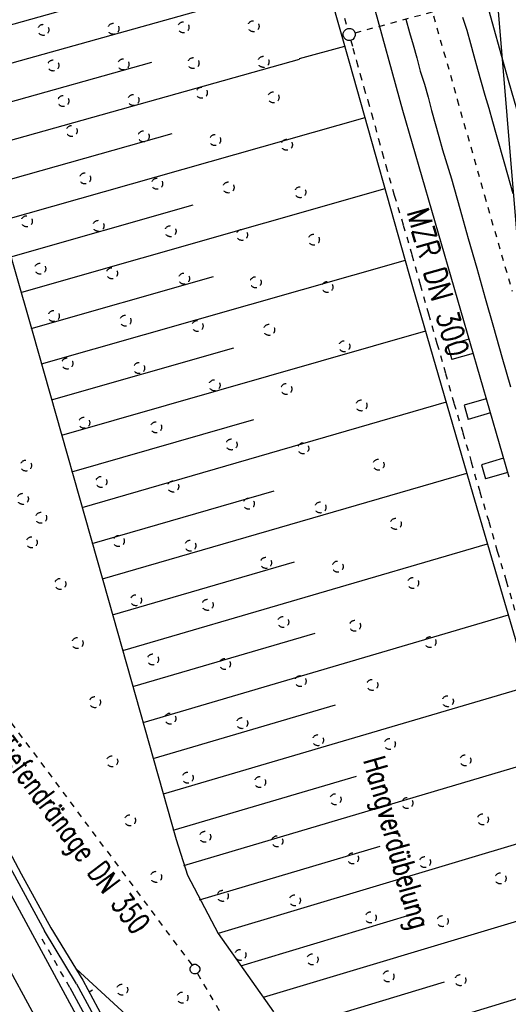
# Model space of a CAD drawing. Extents: x 447882 to 448688, y 437766 to 439043.
# Tile 84 of 121: x 448056 to 448096, y 438724 to 438804. Entities that reach past the tile are written whole.
import ezdxf

# ---------------------------------------------------------------- set-up
doc = ezdxf.new("R2010")
doc.units = 0
doc.header["$LTSCALE"] = 2
doc.header["$MEASUREMENT"] = 0
for name, pattern in [('ACAD_ISO03W100', [0.5, 0.25, -0.25]), ('ACAD_ISO10W100W', [0.5, 0.25, -0.25]), ('AUSGEZOGEN', [0]), ('PUNKTX2', [0.5, 0.25, -0.25])]:
    doc.linetypes.add(name, pattern=pattern)
for name, color, linetype in [('211-GRENZL-BAB', 7, 'AUSGEZOGEN'), ('DB-Bahnachse', 7, 'CONTINUOUS'), ('DB-Boeschungen', 15, 'CONTINUOUS'), ('DB-Gleisachsen', 7, 'CONTINUOUS'), ('DB-Hangverdübelung', 15, 'CONTINUOUS'), ('DB-Ingenieurbauwerke', 15, 'CONTINUOUS'), ('DB-Tiefendränage', 15, 'CONTINUOUS'), ('DB-TIEFENDRÄNAGE-SCHRIFT', 15, 'CONTINUOUS'), ('DB-Tiefenentwässerung', 15, 'CONTINUOUS'), ('DB-Weg-Boeschungen', 15, 'CONTINUOUS'), ('DB-Wege', 15, 'CONTINUOUS'), ('FBRTOP', 250, 'AUSGEZOGEN'), ('SCHLITZRINNE', 200, 'AUSGEZOGEN')]:
    doc.layers.add(name, color=color, linetype=linetype)
doc.styles.add('ROMANS', font='romans.shx', dxfattribs={"width": 0.8})

msp = doc.modelspace()

# ---------------------------------------------------------------- hatches: boundary and pattern name
at = {"layer": 'SCHLITZRINNE'}
h = msp.add_hatch(dxfattribs=at)
h.set_pattern_fill('_USER', color=256, scale=1.5, angle=45, style=0, pattern_type=0)
h.set_pattern_definition([(324.8574, (448134.7023, 438851.6164), (0.86342, 1.226583), [])])
edge = h.paths.add_edge_path()
edge.add_line((448125.443, 438906.454), (448125.936, 438906.533))
edge.add_line((448125.936, 438906.533), (448126.04, 438905.88))
edge.add_arc((261507.524, 409202.339), 188967.645, 9.03995391, 9.04374407, ccw=False)
edge.add_line((448128.005, 438893.535), (448131.933, 438868.846))
edge.add_line((448131.933, 438868.846), (448133.254, 438860.539))
edge.add_arc((449371.197, 439057.494), 1253.513, 189.039943, 189.277818)
edge.add_arc((454072.816, 439825.545), 6017.453, 189.2778182, 189.3863877)
edge.add_arc((449284.377, 439033.993), 1164.031, 189.386388, 189.87641)
edge.add_arc((450764.431, 439291.676), 2666.349, 189.87641, 190.200181)
edge.add_arc((449881.193, 439132.753), 1768.927, 190.200181, 190.588964)
edge.add_arc((450188.848, 439190.268), 2081.912, 190.588964, 190.947332)
edge.add_arc((450096.336, 439172.374), 1987.685, 190.947332, 191.307685)
edge.add_arc((450103.529, 439173.812), 1995.02, 191.307685, 191.667375)
edge.add_arc((450113.912, 439175.956), 2005.623, 191.667375, 192.024165)
edge.add_arc((450128.354, 439179.032), 2020.389, 192.024165, 192.37965)
edge.add_arc((450121.636, 439177.558), 2013.511, 192.37965, 192.73712)
edge.add_arc((450090.705, 439170.566), 1981.8, 192.73712, 193.097438)
edge.add_arc((450089.716, 439170.336), 1980.784, 193.097438, 193.45758)
edge.add_arc((450128.145, 439179.532), 2020.298, 193.45758, 193.814181)
edge.add_arc((450131.046, 439180.245), 2023.285, 193.814181, 194.170205)
edge.add_arc((450093.866, 439170.858), 1984.938, 194.170205, 194.529652)
edge.add_arc((450094.254, 439170.958), 1985.339, 194.529652, 194.889491)
edge.add_arc((450121.506, 439178.204), 2013.538, 194.889491, 195.246802)
edge.add_arc((450124.649, 439179.061), 2016.795, 195.246802, 195.602873)
edge.add_arc((450111.382, 439175.356), 2003.021, 195.602873, 195.960167)
edge.add_arc((450101.557, 439172.546), 1992.802, 195.960167, 196.3197)
edge.add_arc((450106.363, 439173.953), 1997.81, 196.3197, 196.678782)
edge.add_arc((450107.837, 439174.395), 1999.349, 196.678782, 197.03752)
edge.add_arc((450104.436, 439173.352), 1995.791, 197.03752, 197.396578)
edge.add_arc((450113.998, 439176.348), 2005.812, 197.396578, 197.753665)
edge.add_arc((450121.006, 439178.592), 2013.17, 197.753665, 198.110098)
edge.add_arc((450117.03, 439177.292), 2008.988, 198.110098, 198.467563)
edge.add_arc((450103.872, 439172.898), 1995.115, 198.467563, 198.826268)
edge.add_arc((450099.455, 439171.391), 1990.448, 198.826268, 199.185784)
edge.add_arc((450113.542, 439176.293), 2005.364, 199.185784, 199.54396)
edge.add_arc((450116.79, 439177.446), 2008.81, 199.54396, 199.90126)
edge.add_arc((450108.06, 439174.286), 1999.526, 199.90126, 200.259389)
edge.add_arc((450108.407, 439174.414), 1999.896, 200.259389, 200.617742)
edge.add_arc((450110.76, 439175.299), 2002.409, 200.617742, 200.975871)
edge.add_arc((450111.887, 439175.731), 2003.616, 200.975871, 201.333691)
edge.add_arc((450111.742, 439175.674), 2003.46, 201.333691, 201.691524)
edge.add_arc((450110.583, 439175.213), 2002.213, 201.691524, 202.04953)
edge.add_arc((450111.609, 439175.629), 2003.32, 202.04953, 202.407437)
edge.add_arc((450109.603, 439174.802), 2001.151, 202.407437, 202.765839)
edge.add_arc((450106.414, 439173.464), 1997.693, 202.765839, 203.100071)
edge.add_line((448125.443, 438906.454), (448125.547, 438905.801))
edge.add_arc((261507.369, 409202.315), 188967.302, 9.03995391, 9.04374407, ccw=False)
edge.add_line((448127.511, 438893.456), (448131.439, 438868.767))
edge.add_line((448131.439, 438868.767), (448132.715, 438860.746))
h = msp.add_hatch(dxfattribs=at)
h.set_pattern_fill('_USER', color=256, scale=1.5, angle=45, style=0, pattern_type=0)
h.set_pattern_definition([(326.72764, (448148.0771, 438778.445), (0.822929, 1.254108), [])])
edge = h.paths.add_edge_path()
edge.add_line((448125.936, 438906.533), (448126.04, 438905.88))
edge.add_arc((261507.524, 409202.339), 188967.645, 9.03995391, 9.04374407, ccw=False)
edge.add_line((448128.005, 438893.535), (448131.933, 438868.846))
edge.add_line((448131.933, 438868.846), (448133.254, 438860.539))
edge.add_arc((449371.197, 439057.494), 1253.513, 189.039943, 189.277818)
edge.add_arc((454072.816, 439825.545), 6017.453, 189.2778182, 189.3863877)
edge.add_arc((449284.377, 439033.993), 1164.031, 189.386388, 189.87641)
edge.add_arc((450764.431, 439291.676), 2666.349, 189.87641, 190.200181)
edge.add_arc((449881.193, 439132.753), 1768.927, 190.200181, 190.588964)
edge.add_arc((450188.848, 439190.268), 2081.912, 190.588964, 190.947332)
edge.add_arc((450096.336, 439172.374), 1987.685, 190.947332, 191.307685)
edge.add_arc((450103.529, 439173.812), 1995.02, 191.307685, 191.667375)
edge.add_arc((450113.912, 439175.956), 2005.623, 191.667375, 192.024165)
edge.add_arc((450128.354, 439179.032), 2020.389, 192.024165, 192.37965)
edge.add_arc((450121.636, 439177.558), 2013.511, 192.37965, 192.73712)
edge.add_arc((450090.705, 439170.566), 1981.8, 192.73712, 193.097438)
edge.add_arc((450089.716, 439170.336), 1980.784, 193.097438, 193.45758)
edge.add_arc((450128.145, 439179.532), 2020.298, 193.45758, 193.814181)
edge.add_arc((450131.046, 439180.245), 2023.285, 193.814181, 194.170205)
edge.add_arc((450093.866, 439170.858), 1984.938, 194.170205, 194.529652)
edge.add_arc((450094.254, 439170.958), 1985.339, 194.529652, 194.889491)
edge.add_arc((450121.506, 439178.204), 2013.538, 194.889491, 195.246802)
edge.add_arc((450124.649, 439179.061), 2016.795, 195.246802, 195.602873)
edge.add_arc((450111.382, 439175.356), 2003.021, 195.602873, 195.960167)
edge.add_arc((450101.557, 439172.546), 1992.802, 195.960167, 196.3197)
edge.add_arc((450106.363, 439173.953), 1997.81, 196.3197, 196.678782)
edge.add_arc((450107.837, 439174.395), 1999.349, 196.678782, 197.03752)
edge.add_arc((450104.436, 439173.352), 1995.791, 197.03752, 197.396578)
edge.add_arc((450113.998, 439176.348), 2005.812, 197.396578, 197.753665)
edge.add_arc((450121.006, 439178.592), 2013.17, 197.753665, 198.110098)
edge.add_arc((450117.03, 439177.292), 2008.988, 198.110098, 198.467563)
edge.add_arc((450103.872, 439172.898), 1995.115, 198.467563, 198.826268)
edge.add_arc((450099.455, 439171.391), 1990.448, 198.826268, 199.185784)
edge.add_arc((450113.542, 439176.293), 2005.364, 199.185784, 199.54396)
edge.add_arc((450116.79, 439177.446), 2008.81, 199.54396, 199.90126)
edge.add_arc((450108.06, 439174.286), 1999.526, 199.90126, 200.259389)
edge.add_arc((450108.407, 439174.414), 1999.896, 200.259389, 200.617742)
edge.add_arc((450110.76, 439175.299), 2002.409, 200.617742, 200.975871)
edge.add_arc((450111.887, 439175.731), 2003.616, 200.975871, 201.333691)
edge.add_arc((450111.742, 439175.674), 2003.46, 201.333691, 201.691524)
edge.add_arc((450110.583, 439175.213), 2002.213, 201.691524, 202.04953)
edge.add_arc((450111.609, 439175.629), 2003.32, 202.04953, 202.407437)
edge.add_arc((450109.603, 439174.802), 2001.151, 202.407437, 202.765839)
edge.add_arc((450106.414, 439173.464), 1997.693, 202.765839, 203.100071)
edge.add_arc((450188.848, 439190.268), 2082.412, 190.799627, 190.947332)
edge.add_arc((450096.336, 439172.374), 1988.185, 190.947332, 191.307685)
edge.add_arc((450103.529, 439173.812), 1995.52, 191.307685, 191.667375)
edge.add_arc((450113.912, 439175.956), 2006.123, 191.667375, 192.024165)
edge.add_arc((450128.354, 439179.032), 2020.889, 192.024165, 192.37965)
edge.add_arc((450121.636, 439177.558), 2014.011, 192.37965, 192.469296)
h = msp.add_hatch(dxfattribs=at)
h.set_pattern_fill('_USER', color=256, scale=1.5, angle=45, style=0, pattern_type=0)
h.set_pattern_definition([(328.16104, (448159.8269, 438724.2048), (0.7913003, 1.274301), [])])
edge = h.paths.add_edge_path()
edge.add_line((448125.936, 438906.533), (448126.04, 438905.88))
edge.add_arc((261507.524, 409202.339), 188967.645, 9.03995391, 9.04374407, ccw=False)
edge.add_line((448128.005, 438893.535), (448131.933, 438868.846))
edge.add_line((448131.933, 438868.846), (448133.254, 438860.539))
edge.add_arc((449371.197, 439057.494), 1253.513, 189.039943, 189.277818)
edge.add_arc((454072.816, 439825.545), 6017.453, 189.2778182, 189.3863877)
edge.add_arc((449284.377, 439033.993), 1164.031, 189.386388, 189.87641)
edge.add_arc((450764.431, 439291.676), 2666.349, 189.87641, 190.200181)
edge.add_arc((449881.193, 439132.753), 1768.927, 190.200181, 190.588964)
edge.add_arc((450188.848, 439190.268), 2081.912, 190.588964, 190.947332)
edge.add_arc((450096.336, 439172.374), 1987.685, 190.947332, 191.307685)
edge.add_arc((450103.529, 439173.812), 1995.02, 191.307685, 191.667375)
edge.add_arc((450113.912, 439175.956), 2005.623, 191.667375, 192.024165)
edge.add_arc((450128.354, 439179.032), 2020.389, 192.024165, 192.37965)
edge.add_arc((450121.636, 439177.558), 2013.511, 192.37965, 192.73712)
edge.add_arc((450090.705, 439170.566), 1981.8, 192.73712, 193.097438)
edge.add_arc((450089.716, 439170.336), 1980.784, 193.097438, 193.45758)
edge.add_arc((450128.145, 439179.532), 2020.298, 193.45758, 193.814181)
edge.add_arc((450131.046, 439180.245), 2023.285, 193.814181, 194.170205)
edge.add_arc((450093.866, 439170.858), 1984.938, 194.170205, 194.529652)
edge.add_arc((450094.254, 439170.958), 1985.339, 194.529652, 194.889491)
edge.add_arc((450121.506, 439178.204), 2013.538, 194.889491, 195.246802)
edge.add_arc((450124.649, 439179.061), 2016.795, 195.246802, 195.602873)
edge.add_arc((450111.382, 439175.356), 2003.021, 195.602873, 195.960167)
edge.add_arc((450101.557, 439172.546), 1992.802, 195.960167, 196.3197)
edge.add_arc((450106.363, 439173.953), 1997.81, 196.3197, 196.678782)
edge.add_arc((450107.837, 439174.395), 1999.349, 196.678782, 197.03752)
edge.add_arc((450104.436, 439173.352), 1995.791, 197.03752, 197.396578)
edge.add_arc((450113.998, 439176.348), 2005.812, 197.396578, 197.753665)
edge.add_arc((450121.006, 439178.592), 2013.17, 197.753665, 198.110098)
edge.add_arc((450117.03, 439177.292), 2008.988, 198.110098, 198.467563)
edge.add_arc((450103.872, 439172.898), 1995.115, 198.467563, 198.826268)
edge.add_arc((450099.455, 439171.391), 1990.448, 198.826268, 199.185784)
edge.add_arc((450113.542, 439176.293), 2005.364, 199.185784, 199.54396)
edge.add_arc((450116.79, 439177.446), 2008.81, 199.54396, 199.90126)
edge.add_arc((450108.06, 439174.286), 1999.526, 199.90126, 200.259389)
edge.add_arc((450108.407, 439174.414), 1999.896, 200.259389, 200.617742)
edge.add_arc((450110.76, 439175.299), 2002.409, 200.617742, 200.975871)
edge.add_arc((450111.887, 439175.731), 2003.616, 200.975871, 201.333691)
edge.add_arc((450111.742, 439175.674), 2003.46, 201.333691, 201.691524)
edge.add_arc((450110.583, 439175.213), 2002.213, 201.691524, 202.04953)
edge.add_arc((450111.609, 439175.629), 2003.32, 202.04953, 202.407437)
edge.add_arc((450109.603, 439174.802), 2001.151, 202.407437, 202.765839)
edge.add_arc((450106.414, 439173.464), 1997.693, 202.765839, 203.100071)
edge.add_arc((450121.636, 439177.558), 2014.011, 192.51205, 192.73712)
edge.add_arc((450090.705, 439170.566), 1982.3, 192.73712, 193.097438)
edge.add_arc((450089.716, 439170.336), 1981.284, 193.097438, 193.45758)
edge.add_arc((450128.145, 439179.532), 2020.798, 193.45758, 193.814181)
edge.add_arc((450131.046, 439180.245), 2023.785, 193.814181, 194.170205)
edge.add_arc((450093.866, 439170.858), 1985.438, 194.170205, 194.185146)
h = msp.add_hatch(dxfattribs=at)
h.set_pattern_fill('_USER', color=256, scale=1.5, angle=45, style=0, pattern_type=0)
h.set_pattern_definition([(334.92026, (448224.608, 438502.9346), (0.635819, 1.358578), [])])
edge = h.paths.add_edge_path()
edge.add_line((448125.936, 438906.533), (448126.04, 438905.88))
edge.add_arc((261507.524, 409202.339), 188967.645, 9.03995391, 9.04374407, ccw=False)
edge.add_line((448128.005, 438893.535), (448131.933, 438868.846))
edge.add_line((448131.933, 438868.846), (448133.254, 438860.539))
edge.add_arc((449371.197, 439057.494), 1253.513, 189.039943, 189.277818)
edge.add_arc((454072.816, 439825.545), 6017.453, 189.2778182, 189.3863877)
edge.add_arc((449284.377, 439033.993), 1164.031, 189.386388, 189.87641)
edge.add_arc((450764.431, 439291.676), 2666.349, 189.87641, 190.200181)
edge.add_arc((449881.193, 439132.753), 1768.927, 190.200181, 190.588964)
edge.add_arc((450188.848, 439190.268), 2081.912, 190.588964, 190.947332)
edge.add_arc((450096.336, 439172.374), 1987.685, 190.947332, 191.307685)
edge.add_arc((450103.529, 439173.812), 1995.02, 191.307685, 191.667375)
edge.add_arc((450113.912, 439175.956), 2005.623, 191.667375, 192.024165)
edge.add_arc((450128.354, 439179.032), 2020.389, 192.024165, 192.37965)
edge.add_arc((450121.636, 439177.558), 2013.511, 192.37965, 192.73712)
edge.add_arc((450090.705, 439170.566), 1981.8, 192.73712, 193.097438)
edge.add_arc((450089.716, 439170.336), 1980.784, 193.097438, 193.45758)
edge.add_arc((450128.145, 439179.532), 2020.298, 193.45758, 193.814181)
edge.add_arc((450131.046, 439180.245), 2023.285, 193.814181, 194.170205)
edge.add_arc((450093.866, 439170.858), 1984.938, 194.170205, 194.529652)
edge.add_arc((450094.254, 439170.958), 1985.339, 194.529652, 194.889491)
edge.add_arc((450121.506, 439178.204), 2013.538, 194.889491, 195.246802)
edge.add_arc((450124.649, 439179.061), 2016.795, 195.246802, 195.602873)
edge.add_arc((450111.382, 439175.356), 2003.021, 195.602873, 195.960167)
edge.add_arc((450101.557, 439172.546), 1992.802, 195.960167, 196.3197)
edge.add_arc((450106.363, 439173.953), 1997.81, 196.3197, 196.678782)
edge.add_arc((450107.837, 439174.395), 1999.349, 196.678782, 197.03752)
edge.add_arc((450104.436, 439173.352), 1995.791, 197.03752, 197.396578)
edge.add_arc((450113.998, 439176.348), 2005.812, 197.396578, 197.753665)
edge.add_arc((450121.006, 439178.592), 2013.17, 197.753665, 198.110098)
edge.add_arc((450117.03, 439177.292), 2008.988, 198.110098, 198.467563)
edge.add_arc((450103.872, 439172.898), 1995.115, 198.467563, 198.826268)
edge.add_arc((450099.455, 439171.391), 1990.448, 198.826268, 199.185784)
edge.add_arc((450113.542, 439176.293), 2005.364, 199.185784, 199.54396)
edge.add_arc((450116.79, 439177.446), 2008.81, 199.54396, 199.90126)
edge.add_arc((450108.06, 439174.286), 1999.526, 199.90126, 200.259389)
edge.add_arc((450108.407, 439174.414), 1999.896, 200.259389, 200.617742)
edge.add_arc((450110.76, 439175.299), 2002.409, 200.617742, 200.975871)
edge.add_arc((450111.887, 439175.731), 2003.616, 200.975871, 201.333691)
edge.add_arc((450111.742, 439175.674), 2003.46, 201.333691, 201.691524)
edge.add_arc((450110.583, 439175.213), 2002.213, 201.691524, 202.04953)
edge.add_arc((450111.609, 439175.629), 2003.32, 202.04953, 202.407437)
edge.add_arc((450109.603, 439174.802), 2001.151, 202.407437, 202.765839)
edge.add_arc((450106.414, 439173.464), 1997.693, 202.765839, 203.100071)
edge.add_arc((450113.542, 439176.293), 2005.864, 199.384527, 199.54396)
edge.add_arc((450116.79, 439177.446), 2009.31, 199.54396, 199.90126)
edge.add_arc((450108.06, 439174.286), 2000.026, 199.90126, 200.259389)
edge.add_arc((450108.407, 439174.414), 2000.396, 200.259389, 200.617742)
edge.add_arc((450110.76, 439175.299), 2002.909, 200.617742, 200.975871)
edge.add_arc((450111.887, 439175.731), 2004.116, 200.975871, 201.063002)
h = msp.add_hatch(dxfattribs=at)
h.set_pattern_fill('_USER', color=256, scale=1.5, angle=45, style=0, pattern_type=0)
h.set_pattern_definition([(337.95664, (448265.5285, 438397.6318), (0.5629623, 1.39035), [])])
edge = h.paths.add_edge_path()
edge.add_line((448125.936, 438906.533), (448126.04, 438905.88))
edge.add_arc((261507.524, 409202.339), 188967.645, 9.03995391, 9.04374407, ccw=False)
edge.add_line((448128.005, 438893.535), (448131.933, 438868.846))
edge.add_line((448131.933, 438868.846), (448133.254, 438860.539))
edge.add_arc((449371.197, 439057.494), 1253.513, 189.039943, 189.277818)
edge.add_arc((454072.816, 439825.545), 6017.453, 189.2778182, 189.3863877)
edge.add_arc((449284.377, 439033.993), 1164.031, 189.386388, 189.87641)
edge.add_arc((450764.431, 439291.676), 2666.349, 189.87641, 190.200181)
edge.add_arc((449881.193, 439132.753), 1768.927, 190.200181, 190.588964)
edge.add_arc((450188.848, 439190.268), 2081.912, 190.588964, 190.947332)
edge.add_arc((450096.336, 439172.374), 1987.685, 190.947332, 191.307685)
edge.add_arc((450103.529, 439173.812), 1995.02, 191.307685, 191.667375)
edge.add_arc((450113.912, 439175.956), 2005.623, 191.667375, 192.024165)
edge.add_arc((450128.354, 439179.032), 2020.389, 192.024165, 192.37965)
edge.add_arc((450121.636, 439177.558), 2013.511, 192.37965, 192.73712)
edge.add_arc((450090.705, 439170.566), 1981.8, 192.73712, 193.097438)
edge.add_arc((450089.716, 439170.336), 1980.784, 193.097438, 193.45758)
edge.add_arc((450128.145, 439179.532), 2020.298, 193.45758, 193.814181)
edge.add_arc((450131.046, 439180.245), 2023.285, 193.814181, 194.170205)
edge.add_arc((450093.866, 439170.858), 1984.938, 194.170205, 194.529652)
edge.add_arc((450094.254, 439170.958), 1985.339, 194.529652, 194.889491)
edge.add_arc((450121.506, 439178.204), 2013.538, 194.889491, 195.246802)
edge.add_arc((450124.649, 439179.061), 2016.795, 195.246802, 195.602873)
edge.add_arc((450111.382, 439175.356), 2003.021, 195.602873, 195.960167)
edge.add_arc((450101.557, 439172.546), 1992.802, 195.960167, 196.3197)
edge.add_arc((450106.363, 439173.953), 1997.81, 196.3197, 196.678782)
edge.add_arc((450107.837, 439174.395), 1999.349, 196.678782, 197.03752)
edge.add_arc((450104.436, 439173.352), 1995.791, 197.03752, 197.396578)
edge.add_arc((450113.998, 439176.348), 2005.812, 197.396578, 197.753665)
edge.add_arc((450121.006, 439178.592), 2013.17, 197.753665, 198.110098)
edge.add_arc((450117.03, 439177.292), 2008.988, 198.110098, 198.467563)
edge.add_arc((450103.872, 439172.898), 1995.115, 198.467563, 198.826268)
edge.add_arc((450099.455, 439171.391), 1990.448, 198.826268, 199.185784)
edge.add_arc((450113.542, 439176.293), 2005.364, 199.185784, 199.54396)
edge.add_arc((450116.79, 439177.446), 2008.81, 199.54396, 199.90126)
edge.add_arc((450108.06, 439174.286), 1999.526, 199.90126, 200.259389)
edge.add_arc((450108.407, 439174.414), 1999.896, 200.259389, 200.617742)
edge.add_arc((450110.76, 439175.299), 2002.409, 200.617742, 200.975871)
edge.add_arc((450111.887, 439175.731), 2003.616, 200.975871, 201.333691)
edge.add_arc((450111.742, 439175.674), 2003.46, 201.333691, 201.691524)
edge.add_arc((450110.583, 439175.213), 2002.213, 201.691524, 202.04953)
edge.add_arc((450111.609, 439175.629), 2003.32, 202.04953, 202.407437)
edge.add_arc((450109.603, 439174.802), 2001.151, 202.407437, 202.765839)
edge.add_arc((450106.414, 439173.464), 1997.693, 202.765839, 203.100071)
edge.add_arc((450106.414, 439173.464), 1998.193, 202.821848, 203.100071)
edge.add_line((448268.435, 438389.496), (448268.895, 438389.693))

# ---------------------------------------------------------------- linework, layer by layer
at = {"layer": '211-GRENZL-BAB', "flags": 128}
msp.add_lwpolyline([(448089.022, 438874.913), (448096.998, 438778.867)], dxfattribs=at)
at = {"layer": 'DB-Bahnachse', "linetype": 'ACAD_ISO10W100W'}
for p, q in [((448089.597, 438804.51), (448091.521, 438797.728)), ((448091.521, 438797.728), (448093.723, 438789.944)), ((448093.723, 438789.944), (448095.975, 438782.168))]:
    msp.add_line(p, q, dxfattribs=at)
at = {"layer": 'DB-Boeschungen', "linetype": 'Continuous'}
for p, q in [((448076.343, 438823.562), (448082.765, 438800.684)), ((448080.734, 438807.788), (448051.228, 438799.523)), ((448050.454, 438802.432), (448065.203, 438806.589)), ((448082.371, 438802.036), (448078.692, 438801.024)), ((448078.702, 438800.987), (448052.775, 438793.704)), ((448052.001, 438796.613), (448066.75, 438800.771)), ((448082.765, 438800.684), (448087.882, 438782.552)), ((448084.016, 438796.235), (448054.478, 438787.862)), ((448053.597, 438790.803), (448068.396, 438794.97)), ((448053.169, 438792.352), (448057.031, 438778.973)), ((448085.653, 438790.483), (448056.173, 438782.07)), ((448055.301, 438784.962), (448070.09, 438789.177)), ((448087.298, 438784.682), (448057.769, 438776.26)), ((448056.946, 438779.161), (448071.735, 438783.376)), ((448087.882, 438782.552), (448092.77, 438765.699)), ((448057.031, 438778.973), (448063.218, 438757.12)), ((448088.935, 438778.93), (448059.414, 438770.459)), ((448058.592, 438773.36), (448073.381, 438777.575)), ((448090.621, 438773.187), (448061.068, 438764.609)), ((448060.246, 438767.509), (448075.026, 438771.774)), ((448092.266, 438767.386), (448062.714, 438758.808)), ((448061.891, 438761.708), (448076.672, 438765.973)), ((448092.77, 438765.699), (448097.014, 438751.321)), ((448093.952, 438761.643), (448064.359, 438753.007)), ((448063.536, 438755.907), (448078.308, 438760.221)), ((448063.218, 438757.12), (448068.72, 438737.685)), ((448095.638, 438755.9), (448066.013, 438747.156)), ((448065.182, 438750.106), (448080.003, 438754.429)), ((448097.332, 438750.108), (448067.659, 438741.355)), ((448066.836, 438744.256), (448081.648, 438748.628)), ((448099.067, 438744.373), (448069.304, 438735.554)), ((448068.481, 438738.455), (448083.343, 438742.835)), ((448100.753, 438738.63), (448072.113, 438730.062)), ((448068.72, 438737.685), (448069.642, 438734.802)), ((448070.61, 438732.791), (448085.275, 438737.136)), ((448069.642, 438734.802), (448072.113, 438730.062)), ((448102.488, 438732.896), (448075.782, 438724.876)), ((448073.952, 438727.445), (448087.788, 438731.592)), ((448072.113, 438730.062), (448076.601, 438723.702)), ((448104.223, 438727.162), (448079.459, 438719.641)), ((448077.621, 438722.259), (448090.49, 438726.132))]:
    msp.add_line(p, q, dxfattribs=at)
at = {"layer": 'DB-Gleisachsen', "linetype": 'Continuous'}
for p, q in [((448087.36, 438804.248), (448087.652, 438803.182)), ((448091.953, 438804.408), (448092.294, 438803.351)), ((448092.294, 438803.351), (448092.586, 438802.286)), ((448087.652, 438803.182), (448087.935, 438802.166)), ((448087.935, 438802.166), (448088.227, 438801.101)), ((448092.586, 438802.286), (448092.869, 438801.27)), ((448088.227, 438801.101), (448088.518, 438800.036)), ((448092.869, 438801.27), (448093.161, 438800.204)), ((448093.161, 438800.204), (448093.453, 438799.139)), ((448088.518, 438800.036), (448088.859, 438798.979)), ((448088.859, 438798.979), (448089.151, 438797.914)), ((448093.453, 438799.139), (448093.745, 438798.074)), ((448089.151, 438797.914), (448089.443, 438796.849)), ((448093.745, 438798.074), (448094.086, 438797.017)), ((448094.086, 438797.017), (448094.377, 438795.952)), ((448089.443, 438796.849), (448089.735, 438795.783)), ((448089.735, 438795.783), (448090.027, 438794.718)), ((448094.377, 438795.952), (448094.669, 438794.887)), ((448090.027, 438794.718), (448090.318, 438793.653)), ((448094.669, 438794.887), (448095.346, 438792.519)), ((448090.318, 438793.653), (448091.044, 438791.294)), ((448095.346, 438792.519), (448096.032, 438790.102)), ((448091.044, 438791.294), (448091.73, 438788.877)), ((448091.73, 438788.877), (448092.415, 438786.459)), ((448092.415, 438786.459), (448093.101, 438784.042)), ((448093.101, 438784.042), (448093.787, 438781.625)), ((448093.787, 438781.625), (448094.463, 438779.257)), ((448094.463, 438779.257), (448095.149, 438776.84)), ((448095.149, 438776.84), (448095.835, 438774.423))]:
    msp.add_line(p, q, dxfattribs=at)
at = {"layer": 'DB-Hangverdübelung', "linetype": 'PUNKTX2'}
for centre in [(448074.987, 438803.679), (448057.932, 438803.384), (448063.618, 438803.469), (448069.301, 438803.591), (448058.74, 438800.495), (448064.431, 438800.582), (448070.115, 438800.686), (448075.796, 438800.79), (448070.789, 438798.282), (448059.553, 438797.607), (448065.24, 438797.694), (448076.608, 438797.908), (448060.233, 438795.178), (448066.071, 438794.738), (448071.867, 438794.442), (448077.693, 438794.058), (448061.318, 438791.329), (448067.161, 438790.896), (448072.96, 438790.595), (448078.786, 438790.21), (448056.59, 438787.854), (448062.408, 438787.48), (448068.252, 438787.047), (448074.053, 438786.747), (448079.879, 438786.362), (448057.681, 438784.006), (448063.501, 438783.632), (448069.347, 438783.2), (448075.157, 438782.902), (448080.98, 438782.517), (448058.776, 438780.158), (448064.599, 438779.786), (448070.446, 438779.354), (448076.253, 438779.043), (448082.359, 438777.711), (448059.875, 438776.312), (448065.7, 438775.94), (448071.822, 438774.546), (448077.649, 438774.241), (448083.744, 438772.906), (448061.251, 438771.504), (448067.081, 438771.135), (448073.207, 438769.741), (448079.022, 438769.432), (448056.528, 438768.031), (448085.134, 438768.103), (448062.636, 438766.7), (448068.468, 438766.331), (448056.269, 438765.327), (448074.598, 438764.939), (448080.415, 438764.63), (448057.751, 438763.793), (448086.53, 438763.302), (448056.99, 438761.8), (448064.053, 438761.904), (448069.861, 438761.529), (448075.995, 438760.138), (448081.814, 438759.83), (448059.308, 438758.425), (448087.933, 438758.503), (448065.449, 438757.103), (448071.26, 438756.729), (448077.398, 438755.337), (448083.219, 438755.031), (448060.707, 438753.625), (448089.341, 438753.705), (448066.826, 438752.297), (448072.665, 438751.93), (448078.805, 438750.541), (448084.623, 438750.233), (448062.122, 438748.831), (448090.755, 438748.909), (448068.234, 438747.499), (448074.07, 438747.131), (448080.22, 438745.745), (448086.046, 438745.439), (448063.522, 438744.029), (448092.175, 438744.115), (448069.648, 438742.703), (448075.518, 438742.346), (448081.64, 438740.951), (448087.468, 438740.645), (448064.964, 438739.242), (448093.6, 438739.323), (448071.068, 438737.909), (448076.914, 438737.544), (448083.06, 438736.156), (448088.896, 438735.854), (448067.085, 438734.656), (448095.032, 438734.532), (448072.494, 438733.116), (448078.342, 438732.752), (448084.497, 438731.367), (448090.33, 438731.064), (448073.925, 438728.326), (448079.776, 438727.962), (448085.934, 438726.578), (448091.77, 438726.275), (448064.331, 438725.505), (448069.223, 438724.859)]:
    msp.add_ellipse(centre, major_axis=(-0.318, 0.318), ratio=1, start_param=2.557664, end_param=8.840849, dxfattribs=at)
at = {"layer": 'DB-Ingenieurbauwerke', "linetype": 'Continuous'}
for p, q in [((448081.781, 438849.479), (448095.649, 438799.291)), ((448073.187, 438847.162), (448087.085, 438796.868)), ((448095.649, 438799.291), (448104.245, 438769.61)), ((448087.085, 438796.868), (448095.704, 438767.108)), ((448092.469, 438778.283), (448090.74, 438777.782)), ((448090.74, 438777.782), (448091.074, 438776.63)), ((448092.803, 438777.13), (448091.074, 438776.63)), ((448093.877, 438773.453), (448092.079, 438772.932)), ((448092.079, 438772.932), (448092.412, 438771.78)), ((448094.213, 438772.301), (448092.412, 438771.78)), ((448095.277, 438768.618), (448093.479, 438768.097)), ((448093.479, 438768.097), (448093.813, 438766.944)), ((448095.614, 438767.466), (448093.813, 438766.944))]:
    msp.add_line(p, q, dxfattribs=at)
at = {"layer": 'DB-Ingenieurbauwerke', "linetype": 'ACAD_ISO03W100'}
msp.add_line((448083.233, 438803.144), (448089.501, 438804.848), dxfattribs=at)
at = {"layer": 'DB-Tiefendränage', "linetype": 'ACAD_ISO03W100'}
for p, q in [((448046.362, 438759.176), (448069.99, 438727.489)), ((448070.432, 438726.823), (448076.469, 438716.51))]:
    msp.add_line(p, q, dxfattribs=at)
at = {"layer": 'DB-Tiefendränage', "linetype": 'Continuous'}
msp.add_ellipse((448070.229, 438727.168), major_axis=(-0.283, 0.283), ratio=1, start_param=2.557664, end_param=8.840849, dxfattribs=at)
at = {"layer": 'DB-Tiefenentwässerung', "linetype": 'ACAD_ISO03W100'}
for p, q in [((448082.369, 438804.322), (448082.611, 438803.493)), ((448082.883, 438802.531), (448083.055, 438801.904)), ((448083.055, 438801.904), (448083.347, 438800.839)), ((448083.347, 438800.839), (448083.638, 438799.774)), ((448083.638, 438799.774), (448083.93, 438798.709)), ((448083.93, 438798.709), (448084.271, 438797.652)), ((448084.271, 438797.652), (448084.563, 438796.587)), ((448084.563, 438796.587), (448084.846, 438795.571)), ((448084.846, 438795.571), (448085.138, 438794.505)), ((448085.138, 438794.505), (448085.43, 438793.44)), ((448085.43, 438793.44), (448085.721, 438792.375)), ((448085.721, 438792.375), (448086.407, 438789.958)), ((448086.407, 438789.958), (448087.142, 438787.549)), ((448087.142, 438787.549), (448087.827, 438785.132)), ((448087.827, 438785.132), (448088.513, 438782.715)), ((448088.513, 438782.715), (448089.19, 438780.347)), ((448089.19, 438780.347), (448089.875, 438777.93)), ((448089.875, 438777.93), (448090.561, 438775.513)), ((448090.561, 438775.513), (448091.246, 438773.096)), ((448091.246, 438773.096), (448091.981, 438770.687)), ((448091.981, 438770.687), (448092.658, 438768.32)), ((448092.658, 438768.32), (448093.344, 438765.902)), ((448093.344, 438765.902), (448094.078, 438763.494)), ((448094.078, 438763.494), (448094.764, 438761.077)), ((448094.764, 438761.077), (448095.499, 438758.669)), ((448095.499, 438758.669), (448096.176, 438756.301))]:
    msp.add_line(p, q, dxfattribs=at)
at = {"layer": 'DB-Tiefenentwässerung', "linetype": 'Continuous'}
msp.add_ellipse((448082.75, 438803.013), major_axis=(-0.354, 0.354), ratio=1, start_param=2.557664, end_param=8.840849, dxfattribs=at)
at = {"layer": 'DB-Weg-Boeschungen', "linetype": 'Continuous'}
for p, q in [((448053.765, 438739.33), (448056.137, 438734.896)), ((448056.137, 438734.896), (448058.552, 438730.52)), ((448058.552, 438730.52), (448061.148, 438726.273)), ((448060.587, 438727.19), (448065.337, 438722.836)), ((448061.148, 438726.273), (448063.52, 438721.84)), ((448061.65, 438725.341), (448061.93, 438725.486))]:
    msp.add_line(p, q, dxfattribs=at)
at = {"layer": 'DB-Wege', "linetype": 'Continuous'}
for p, q in [((448042.314, 438757.123), (448066.089, 438713.323)), ((448043.193, 438757.6), (448058.032, 438730.264)), ((448039.678, 438755.692), (448063.163, 438712.425)), ((448060.637, 438725.989), (448058.032, 438730.264)), ((448060.637, 438725.989), (448067.308, 438713.698)), ((448060.087, 438725.691), (448066.699, 438713.511))]:
    msp.add_line(p, q, dxfattribs=at)
at = {"layer": 'DB-Wege', "linetype": 'PUNKTX2'}
msp.add_line((448060.087, 438725.691), (448057.592, 438730.025), dxfattribs=at)
at = {"layer": 'FBRTOP'}
for points in [[(448131.684, 438991.32, -0.000001), (448134.983, 438970.589, -0.000001), (448138.911, 438945.9, 0.000002), (448142.84, 438921.21, 0.000007), (448144.804, 438908.866, -0.000017)], [(448098.869, 438979.596, -0.000001), (448101.158, 438965.207, -0.000001), (448105.087, 438940.518, 0.000002), (448109.015, 438915.828, 0.000007), (448110.98, 438903.483, -0.000017)]]:
    msp.add_lwpolyline(points, format="xyb", dxfattribs=at)
at = {"layer": 'FBRTOP', "const_width": 0.5}
msp.add_lwpolyline([(448117.312, 438986.185, -0.000001), (448120.169, 438968.232, -0.000001), (448124.098, 438943.543, 0.000002), (448128.026, 438918.853, 0.000007), (448129.991, 438906.508, -0.000017)], format="xyb", dxfattribs=at)
at = {"layer": 'SCHLITZRINNE'}
msp.add_lwpolyline([(448125.936, 438906.533, 0), (448126.04, 438905.88, -0.000017)], format="xyb", dxfattribs=at)

# ---------------------------------------------------------------- texts
at = {"layer": 'DB-Hangverdübelung', "linetype": 'Continuous', "style": 'ROMANS', "oblique": 360, "width": 0.7}
msp.add_text('Hangverdübelung', height=1.8, rotation=285.54335, dxfattribs=at).set_placement((448083.876, 438744.125))
at = {"layer": 'DB-TIEFENDRÄNAGE-SCHRIFT', "linetype": 'Continuous', "style": 'ROMANS', "oblique": 360, "width": 0.7}
msp.add_text('Tiefendränage DN 350', height=1.8, rotation=306.54336, dxfattribs=at).set_placement((448053.948, 438745.139))
at = {"layer": 'DB-Tiefenentwässerung', "linetype": 'Continuous', "style": 'ROMANS', "oblique": 360, "width": 0.8}
msp.add_text('MZR DN 300', height=1.8, rotation=285.84978, dxfattribs=at).set_placement((448087.413, 438788.6))

doc.saveas('drawing.dxf')
